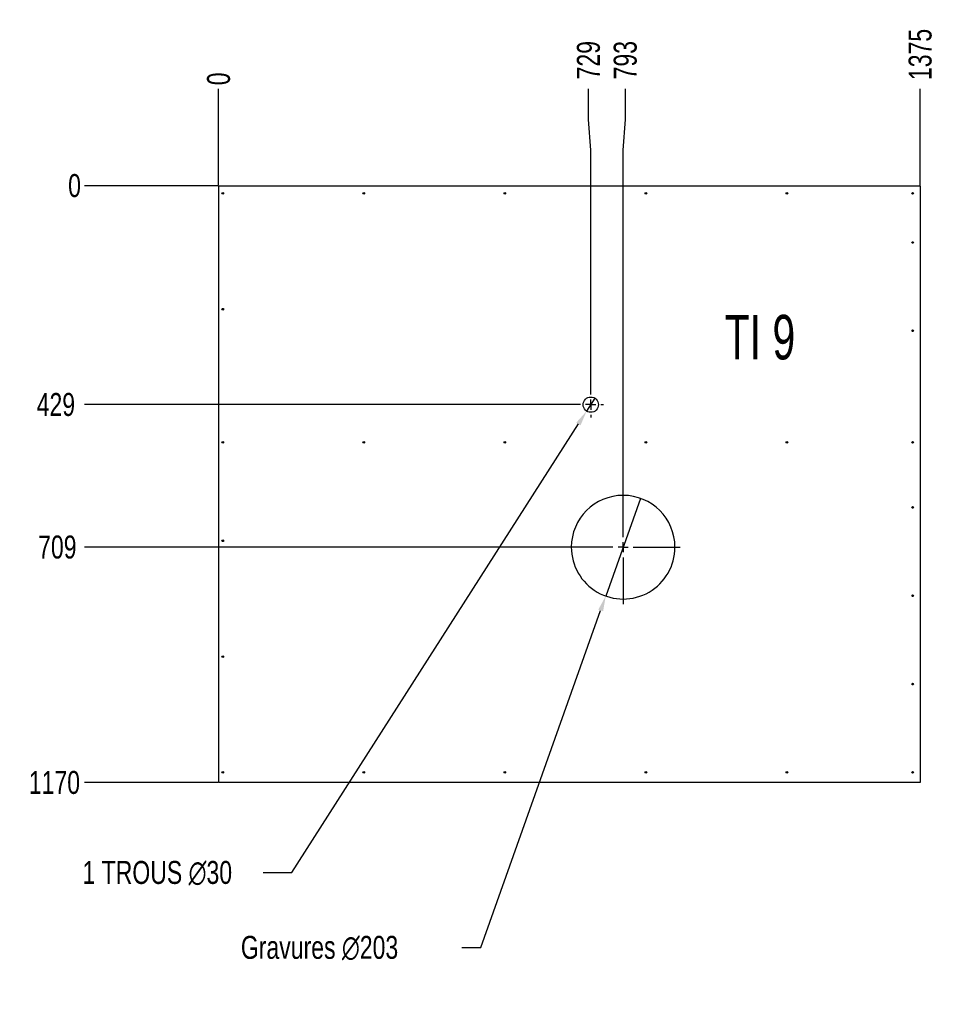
# Model space of a CAD drawing. Header units: millimetres. Extents: x 0 to 841, y 0 to 594.
# Tile 18 of 21: x 495 to 614, y 270 to 399. Entities that reach past the tile are written whole.
import ezdxf

# ---------------------------------------------------------------- set-up
doc = ezdxf.new("R2010")
doc.units = ezdxf.units.MM
doc.header["$PDSIZE"] = -1
doc.linetypes.add('CENTERX2', pattern=[20.32, 12.7, -2.54, 2.54, -2.54])
for name, color, linetype in [('COTES', 1, 'Continuous'), ('GRAVURES', 9, 'Continuous'), ('NOTES', 6, 'Continuous'), ('TRAIT-MIXTES', 3, 'CENTERX2')]:
    doc.layers.add(name, color=color, linetype=linetype)
doc.layers.add('TRAIT-FORT', color=4, linetype='Continuous', lineweight=25)
doc.styles.add('SLDTEXTSTYLE0', font='TXT', dxfattribs={"width": 0.75})
doc.styles.add('SLDTEXTSTYLE6', font='TXT', dxfattribs={"width": 0.6875})
doc.dimstyles.new('SLDDIMSTYLE1', dxfattribs={"dimtxt": 3, "dimasz": 0.333333, "dimexe": 0, "dimexo": 0.0625, "dimgap": 0.75, "dimtad": 0, "dimtih": 1, "dimtoh": 1, "dimdec": 0, "dimlfac": 15, "dimrnd": 1e-09, "dimdsep": 46, "dimtxsty": 'SLDTEXTSTYLE0', "dimblk1": 'ORIGIN', "dimblk2": 'ORIGIN', "dimsah": 1, "dimcen": 0.09, "dimadec": 0, "dimazin": 2, "dimtfac": 1, "dimtdec": 0, "dimtofl": 0, "dimtmove": 0, "dimatfit": 3, "dimldrblk": 'ORIGIN', "dimfxl": 1, "dimfrac": 2, "dimtolj": 1, "dimtzin": 12, "dimarcsym": 0})
doc.dimstyles.new('SLDDIMSTYLE2', dxfattribs={"dimtxt": 3, "dimasz": 2, "dimexe": 0, "dimexo": 0.0625, "dimgap": 0.75, "dimtad": 0, "dimtih": 1, "dimtoh": 1, "dimdec": 0, "dimlfac": 15, "dimrnd": 1e-09, "dimzin": 12, "dimdsep": 46, "dimtxsty": 'SLDTEXTSTYLE0', "dimsah": 1, "dimcen": 0.09, "dimadec": 0, "dimazin": 3, "dimtfac": 1, "dimtdec": 0, "dimtofl": 0, "dimtmove": 0, "dimatfit": 3, "dimfxl": 1, "dimfrac": 2, "dimtolj": 1, "dimtzin": 12, "dimarcsym": 0})
doc.dimstyles.new('SLDDIMSTYLE3', dxfattribs={"dimtxt": 3, "dimasz": 2, "dimexe": 0, "dimexo": 0.0625, "dimgap": 0.75, "dimtad": 0, "dimtih": 1, "dimtoh": 1, "dimdec": 0, "dimlfac": 15, "dimrnd": 1e-09, "dimzin": 12, "dimdsep": 46, "dimtxsty": 'SLDTEXTSTYLE0', "dimblk1": 'NONE', "dimsah": 1, "dimcen": 0, "dimadec": 0, "dimazin": 3, "dimtfac": 1, "dimtdec": 0, "dimtmove": 0, "dimatfit": 3, "dimldrblk": 'NONE', "dimfxl": 1, "dimfrac": 2, "dimtolj": 1, "dimtzin": 12, "dimarcsym": 0})
doc.dimstyles.new('SLDDIMSTYLE5', dxfattribs={"dimtxt": 3, "dimasz": 2, "dimexe": 0, "dimexo": 0.0625, "dimgap": 0.75, "dimtad": 0, "dimtih": 1, "dimtoh": 1, "dimdec": 0, "dimlfac": 15, "dimrnd": 1e-09, "dimzin": 12, "dimdsep": 46, "dimtxsty": 'SLDTEXTSTYLE0', "dimblk1": 'NONE', "dimsah": 1, "dimcen": 0, "dimadec": 0, "dimazin": 3, "dimtfac": 1, "dimtdec": 0, "dimtmove": 0, "dimatfit": 3, "dimldrblk": 'NONE', "dimfxl": 1, "dimfrac": 2, "dimtolj": 1, "dimtzin": 12, "dimarcsym": 0})

# ---------------------------------------------------------------- blocks, each defined once
blk = doc.blocks.new('_D_207')
at = {"layer": 'COTES', "color": 0, "lineweight": -2, "transparency": 16777216}
blk.add_line((520.53, 377.48), (520.53, 390.07), dxfattribs=at)
at = {"layer": 'Defpoints', "color": 0, "transparency": 16777216}
for p in [(520.53, 390.07), (520.53, 377.42), (520.53, 377.42)]:
    blk.add_point(p, dxfattribs=at)
at = {"layer": 'COTES', "color": 0, "transparency": 16777216, "insert": (520.53, 391.38), "char_height": 3, "attachment_point": 5, "rotation": 90, "style": 'SLDTEXTSTYLE0'}
blk.add_mtext('\\A1;0', dxfattribs=at)
blk = doc.blocks.new('_ORIGIN')
at = {"color": 0, "linetype": 'ByBlock', "lineweight": -2}
blk.add_line((0, 0), (-1, 0), dxfattribs=at)
blk.add_circle((0, 0), 0.5, dxfattribs=at)
blk = doc.blocks.new('_D_208')
at = {"layer": 'COTES', "color": 0, "lineweight": -2, "transparency": 16777216}
for p, q in [((568.86, 386.07), (568.86, 390.07)), ((569.15, 382.07), (568.86, 386.07)), ((569.15, 350.54), (569.15, 382.07))]:
    blk.add_line(p, q, dxfattribs=at)
at = {"layer": 'Defpoints', "color": 0, "transparency": 16777216}
for p in [(568.86, 390.07), (520.53, 377.42), (569.15, 350.47)]:
    blk.add_point(p, dxfattribs=at)
at = {"layer": 'COTES', "color": 0, "transparency": 16777216, "insert": (568.86, 393.82), "char_height": 3, "attachment_point": 5, "rotation": 90, "style": 'SLDTEXTSTYLE0'}
blk.add_mtext('\\A1;729', dxfattribs=at)
blk = doc.blocks.new('_D_209')
at = {"layer": 'COTES', "color": 0, "lineweight": -2, "transparency": 16777216}
for p, q in [((573.67, 386.07), (573.67, 390.07)), ((573.38, 382.07), (573.67, 386.07)), ((573.38, 337.68), (573.38, 382.07))]:
    blk.add_line(p, q, dxfattribs=at)
at = {"layer": 'Defpoints', "color": 0, "transparency": 16777216}
for p in [(573.67, 390.07), (520.53, 377.42), (573.38, 337.62)]:
    blk.add_point(p, dxfattribs=at)
at = {"layer": 'COTES', "color": 0, "transparency": 16777216, "insert": (573.67, 393.82), "char_height": 3, "attachment_point": 5, "rotation": 90, "style": 'SLDTEXTSTYLE0'}
blk.add_mtext('\\A1;793', dxfattribs=at)
blk = doc.blocks.new('_D_210')
at = {"layer": 'COTES', "color": 0, "lineweight": -2, "transparency": 16777216}
blk.add_line((612.2, 377.48), (612.2, 390.07), dxfattribs=at)
at = {"layer": 'Defpoints', "color": 0, "transparency": 16777216}
for p in [(612.2, 390.07), (520.53, 377.42), (612.2, 377.42)]:
    blk.add_point(p, dxfattribs=at)
at = {"layer": 'COTES', "color": 0, "transparency": 16777216, "insert": (612.2, 394.57), "char_height": 3, "attachment_point": 5, "rotation": 90, "style": 'SLDTEXTSTYLE0'}
blk.add_mtext('\\A1;1375', dxfattribs=at)
blk = doc.blocks.new('_D_211')
at = {"layer": 'COTES', "color": 0, "lineweight": -2, "transparency": 16777216}
blk.add_line((520.47, 377.42), (503.01, 377.42), dxfattribs=at)
at = {"layer": 'Defpoints', "color": 0, "transparency": 16777216}
for p in [(503.01, 377.42), (520.53, 377.42), (520.53, 377.42)]:
    blk.add_point(p, dxfattribs=at)
at = {"layer": 'COTES', "color": 0, "transparency": 16777216, "insert": (501.7, 377.42), "char_height": 3, "attachment_point": 5, "style": 'SLDTEXTSTYLE0'}
blk.add_mtext('\\A1;0', dxfattribs=at)
blk = doc.blocks.new('_D_212')
at = {"layer": 'COTES', "color": 0, "lineweight": -2, "transparency": 16777216}
blk.add_line((567.42, 348.81), (503.01, 348.81), dxfattribs=at)
at = {"layer": 'Defpoints', "color": 0, "transparency": 16777216}
for p in [(520.53, 377.42), (503.01, 348.81), (567.48, 348.81)]:
    blk.add_point(p, dxfattribs=at)
at = {"layer": 'COTES', "color": 0, "transparency": 16777216, "insert": (499.26, 348.81), "char_height": 3, "attachment_point": 5, "style": 'SLDTEXTSTYLE0'}
blk.add_mtext('\\A1;429', dxfattribs=at)
blk = doc.blocks.new('_D_213')
at = {"layer": 'COTES', "color": 0, "lineweight": -2, "transparency": 16777216}
blk.add_line((565.88, 330.18), (503.01, 330.18), dxfattribs=at)
at = {"layer": 'Defpoints', "color": 0, "transparency": 16777216}
for p in [(520.53, 377.42), (503.01, 330.18), (565.94, 330.18)]:
    blk.add_point(p, dxfattribs=at)
at = {"layer": 'COTES', "color": 0, "transparency": 16777216, "insert": (499.45, 330.18), "char_height": 3, "attachment_point": 5, "style": 'SLDTEXTSTYLE0'}
blk.add_mtext('\\A1;709', dxfattribs=at)
blk = doc.blocks.new('_D_214')
at = {"layer": 'COTES', "color": 0, "lineweight": -2, "transparency": 16777216}
blk.add_line((520.47, 299.42), (503.01, 299.42), dxfattribs=at)
at = {"layer": 'Defpoints', "color": 0, "transparency": 16777216}
for p in [(520.53, 377.42), (503.01, 299.42), (520.53, 299.42)]:
    blk.add_point(p, dxfattribs=at)
at = {"layer": 'COTES', "color": 0, "transparency": 16777216, "insert": (499.07, 299.42), "char_height": 3, "attachment_point": 5, "style": 'SLDTEXTSTYLE0'}
blk.add_mtext('\\A1;1170', dxfattribs=at)
blk = doc.blocks.new('_D_215')
at = {"layer": 'COTES', "color": 0, "lineweight": -2, "transparency": 16777216}
for p, q in [((575.65, 336.56), (571.11, 323.8)), ((554.8, 277.89), (570.44, 321.91)), ((552.3, 277.89), (554.8, 277.89))]:
    blk.add_line(p, q, dxfattribs=at)
at = {"layer": 'COTES', "color": 0, "transparency": 16777216}
blk.add_solid([(570.13, 322.02), (570.76, 321.8), (571.11, 323.8)], dxfattribs=at)
at = {"layer": 'Defpoints', "color": 0, "transparency": 16777216}
for p in [(575.65, 336.56), (571.11, 323.8)]:
    blk.add_point(p, dxfattribs=at)
at = {"layer": 'COTES', "color": 0, "transparency": 16777216, "insert": (523.43, 279.39), "char_height": 3, "attachment_point": 1, "style": 'SLDTEXTSTYLE0'}
blk.add_mtext('\\A1;Gravures ∅203', dxfattribs=at)
blk = doc.blocks.new('_NONE')
blk = doc.blocks.new('_D_216')
at = {"layer": 'COTES', "color": 0, "lineweight": -2, "transparency": 16777216}
for p, q in [((569.69, 349.65), (568.61, 347.96)), ((530.11, 287.68), (567.53, 346.28)), ((526.35, 287.68), (530.11, 287.68))]:
    blk.add_line(p, q, dxfattribs=at)
at = {"layer": 'COTES', "color": 0, "transparency": 16777216}
blk.add_solid([(567.25, 346.46), (567.81, 346.1), (568.61, 347.96)], dxfattribs=at)
at = {"layer": 'Defpoints', "color": 0, "transparency": 16777216}
for p in [(569.69, 349.65), (568.61, 347.96)]:
    blk.add_point(p, dxfattribs=at)
at = {"layer": 'COTES', "color": 0, "transparency": 16777216, "insert": (502.73, 289.18), "char_height": 3, "attachment_point": 1, "style": 'SLDTEXTSTYLE0'}
blk.add_mtext('\\A1;1 TROUS ∅30', dxfattribs=at)
blk = doc.blocks.new('SW_CENTERMARKSYMBOL_149')
at = {"layer": 'TRAIT-MIXTES', "color": 0}
for p, q in [((0, 1.33), (0, 7.44)), ((-1.33, 0), (-7.44, 0)), ((0, 0), (-0.67, 0)), ((0, 0), (0, 0.67)), ((0, 0), (0, -0.67)), ((0, 0), (0.67, 0)), ((1.33, 0), (7.44, 0)), ((0, -1.33), (0, -7.44))]:
    blk.add_line(p, q, dxfattribs=at)
blk = doc.blocks.new('SW_CENTERMARKSYMBOL_150')
at = {"layer": 'TRAIT-MIXTES', "color": 0}
for p, q in [((0, 1.33), (0, 1.67)), ((-1.33, 0), (-1.67, 0)), ((0, 0), (-0.67, 0)), ((0, 0), (0, 0.67)), ((0, 0), (0, -0.67)), ((0, 0), (0.67, 0)), ((1.33, 0), (1.67, 0)), ((0, -1.33), (0, -1.67))]:
    blk.add_line(p, q, dxfattribs=at)

msp = doc.modelspace()

# ---------------------------------------------------------------- linework, layer by layer
at = {"layer": 'GRAVURES', "lineweight": 25}
for start, end in [(359.999834, 179.999834), (179.999686, 359.999983)]:
    msp.add_arc((573.3818, 330.1798), 6.7731, start, end, dxfattribs=at)
at = {"layer": 'TRAIT-FORT', "lineweight": 25}
for p, q in [((520.5349, 377.4151), (612.2002, 377.4151)), ((520.5349, 299.4158), (520.5349, 377.4151)), ((612.2002, 377.4151), (612.2002, 299.4158)), ((612.2002, 299.4158), (520.5349, 299.4158))]:
    msp.add_line(p, q, dxfattribs=at)
for centre, radius in [((521.0676, 376.4158), 0.1067), ((539.4942, 376.4158), 0.1067), ((557.9209, 376.4158), 0.1067), ((576.3476, 376.4158), 0.1067), ((594.7742, 376.4158), 0.1067), ((611.2009, 376.4158), 0.1067), ((611.2009, 369.9991), 0.1067), ((521.0676, 361.2825), 0.1067), ((611.2009, 358.4575), 0.1067), ((569.1485, 348.8059), 1), ((521.0676, 343.8753), 0.1067), ((539.4942, 343.8753), 0.1067), ((557.9209, 343.8753), 0.1067), ((576.3476, 343.8753), 0.1067), ((594.7742, 343.8753), 0.1067), ((611.2009, 343.8753), 0.1067), ((611.2009, 335.3741), 0.1067), ((521.0676, 331.0158), 0.1067), ((611.2009, 323.8325), 0.1067), ((521.0676, 315.8825), 0.1067), ((611.2009, 312.2908), 0.1067), ((521.0676, 300.7491), 0.1067), ((539.4942, 300.7491), 0.1067), ((557.9209, 300.7491), 0.1067), ((576.3476, 300.7491), 0.1067), ((594.7742, 300.7491), 0.1067), ((611.2009, 300.7491), 0.1067)]:
    msp.add_circle(centre, radius, dxfattribs=at)

# ---------------------------------------------------------------- block references
at = {"layer": 'TRAIT-MIXTES'}
for name, p in [('SW_CENTERMARKSYMBOL_150', (569.1485, 348.8059)), ('SW_CENTERMARKSYMBOL_149', (573.3818, 330.1798))]:
    msp.add_blockref(name, p, dxfattribs=at)

# ---------------------------------------------------------------- texts
at = {"layer": 'NOTES', "insert": (586.6475, 360.5377), "char_height": 5.82083, "attachment_point": 1, "style": 'SLDTEXTSTYLE6'}
msp.add_mtext('TI 9', dxfattribs=at)

# ---------------------------------------------------------------- dimensions: what is measured, and where the dimension line sits
at = {"layer": 'COTES'}
for feature_location, offset, dtype, origin, dimstyle, picture, middle in [((612.2002, 377.4151), (0, 12.6543), 1, (520.5349, 377.4151), 'SLDDIMSTYLE2', '_D_210', (612.2002, 394.5694)), ((569.1485, 350.4726), (-0.2884, 39.5969), 1, (520.5349, 377.4151), 'SLDDIMSTYLE2', '_D_208', (568.8601, 393.8194)), ((573.3818, 337.6195), (0.2884, 52.4499), 1, (520.5349, 377.4151), 'SLDDIMSTYLE2', '_D_209', (573.6702, 393.8194)), ((520.534910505, 377.4151361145), (0, 12.6542780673), 1, (520.534910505, 377.4151361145), 'SLDDIMSTYLE1', '_D_207', (520.534910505, 391.3819141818)), ((520.534910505, 377.4151361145), (-17.5229324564, 0), 0, (520.534910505, 377.4151361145), 'SLDDIMSTYLE1', '_D_211', (501.6994780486, 377.4151361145)), ((520.5349, 299.4158), (-17.5229, 0), 0, (520.5349, 377.4151), 'SLDDIMSTYLE2', '_D_214', (499.0745, 299.4158)), ((567.4818, 348.8059), (-64.4698, 0), 0, (520.5349, 377.4151), 'SLDDIMSTYLE2', '_D_212', (499.262, 348.8059)), ((565.9421, 330.1798), (-62.9301, 0), 0, (520.5349, 377.4151), 'SLDDIMSTYLE2', '_D_213', (499.4495, 330.1798))]:
    dim = msp.add_ordinate_dim(feature_location=feature_location, offset=offset, dtype=dtype, origin=origin, dimstyle=dimstyle, dxfattribs=at)
    dim.commit()
    dim.dimension.update_dxf_attribs({"geometry": picture, "text_midpoint": middle})
for p1, p2, text, dimstyle, picture, middle in [((569.6867, 349.6487), (568.6102, 347.9631), '1 TROUS <>', 'SLDDIMSTYLE3', '_D_216', (514.1633, 287.6838)), ((575.6498, 336.5619), (571.1138, 323.7977), 'Gravures <>', 'SLDDIMSTYLE5', '_D_215', (537.489, 277.8947))]:
    dim = msp.add_diameter_dim_2p(p1=p1, p2=p2, text=text, dimstyle=dimstyle, dxfattribs=at)
    dim.commit()
    dim.dimension.update_dxf_attribs({"geometry": picture, "text_midpoint": middle, "dimtype": 163})

doc.saveas('drawing.dxf')
